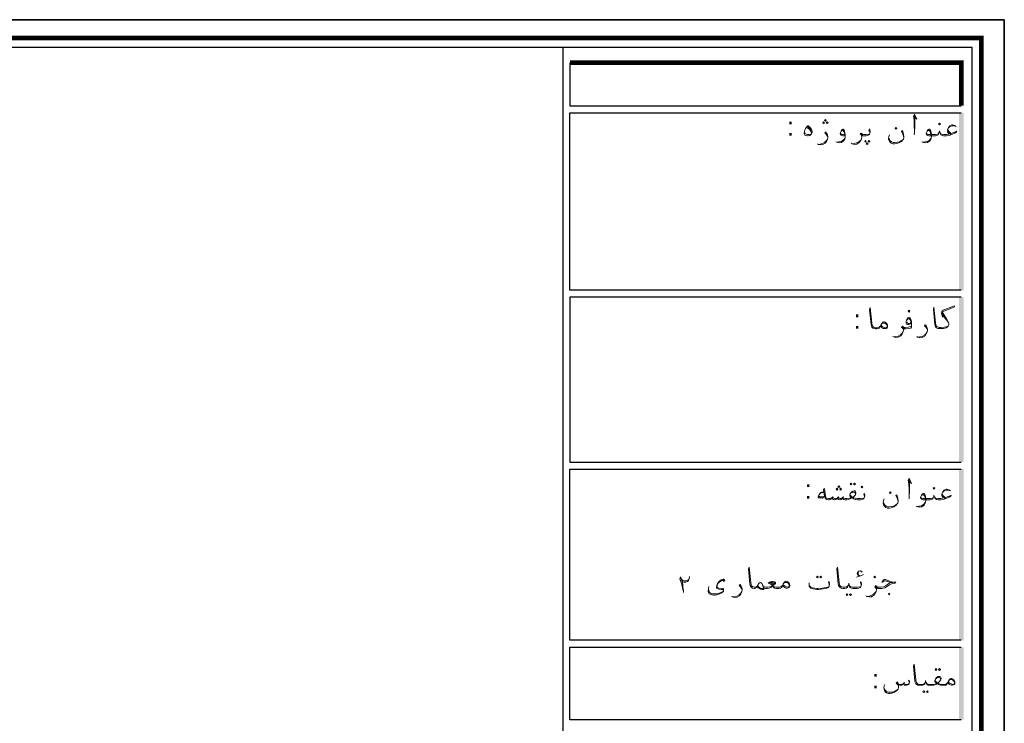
# Model space of a CAD drawing. Header units: metres. Extents: x -18 to 342, y 4 to 63.
# Tile 119 of 173: x 223 to 252, y 43 to 63. Entities that reach past the tile are written whole.
import ezdxf

# ---------------------------------------------------------------- set-up
doc = ezdxf.new("R2010")
doc.units = ezdxf.units.M
doc.header["$MEASUREMENT"] = 0
for name, color, linetype in [('PDF2_KADR', 7, 'Continuous'), ('PDF2_text', 7, 'Continuous'), ('PDF2_textt', 7, 'Continuous')]:
    doc.layers.add(name, color=color, linetype=linetype)
doc.styles.add('PDF B Mitra', font='BMITRA.TTF')

msp = doc.modelspace()

# ---------------------------------------------------------------- linework, layer by layer
at = {"layer": 'PDF2_KADR', "lineweight": 25}
for points in [[(168.183, 4.013), (252.273, 4.013), (252.273, 63.476), (168.183, 63.476)], [(168.183, 63.476), (252.273, 63.476), (252.273, 4.013), (168.183, 4.013)], [(169.002, 4.832), (251.33, 4.832), (251.33, 62.657), (169.002, 62.657)]]:
    msp.add_lwpolyline(points, close=True, dxfattribs=at)
at = {"layer": 'PDF2_KADR', "lineweight": 0, "const_width": 0.135}
msp.add_lwpolyline([(168.723, 62.937), (168.723, 4.552), (251.599, 4.552), (251.599, 62.937)], close=True, dxfattribs=at)
at = {"layer": 'PDF2_KADR', "lineweight": 25}
for points in [[(239.339, 4.832), (239.339, 62.657)], [(239.541, 62.214), (239.541, 60.953), (251.012, 60.953)], [(251.012, 55.55), (239.541, 55.55), (239.541, 60.75), (251.012, 60.75)], [(251.012, 55.347), (239.541, 55.347), (239.541, 50.512), (251.012, 50.512)], [(251.012, 45.292), (239.541, 45.292), (239.541, 50.31), (251.012, 50.31)], [(251.012, 42.962), (239.541, 42.962), (239.541, 45.09), (251.012, 45.09)]]:
    msp.add_lwpolyline(points, dxfattribs=at)
at = {"layer": 'PDF2_KADR', "lineweight": 0, "const_width": 0.135}
msp.add_lwpolyline([(251.012, 60.953), (251.012, 62.214), (239.541, 62.214)], dxfattribs=at)
at = {"layer": 'PDF2_KADR', "transparency": 33554559}
for points in [[(250.944, 55.55), (251.079, 55.55), (250.944, 60.75)], [(251.079, 55.55), (250.944, 60.75), (251.079, 60.75)], [(250.944, 50.512), (251.079, 50.512), (250.944, 55.347)], [(251.079, 50.512), (250.944, 55.347), (251.079, 55.347)], [(250.944, 45.292), (251.079, 45.292), (250.944, 50.31)], [(251.079, 45.292), (250.944, 50.31), (251.079, 50.31)], [(250.944, 42.962), (251.079, 42.962), (250.944, 45.09)], [(251.079, 42.962), (250.944, 45.09), (251.079, 45.09)]]:
    msp.add_solid(points, dxfattribs=at)
at = {"layer": 'PDF2_textt', "lineweight": 20}
for points in [[(249.625, 60.635), (249.712, 60.558), (249.644, 60.712), (249.615, 60.654), (249.635, 60.539), (249.635, 60.394), (249.644, 60.192), (249.635, 60.105)], [(249.644, 60.192), (249.654, 60.336), (249.654, 60.567), (249.644, 60.673)], [(246.504, 60.346), (246.553, 60.307), (246.591, 60.259), (246.61, 60.23)], [(250.858, 60.346), (250.81, 60.375), (250.752, 60.394), (250.733, 60.394), (250.675, 60.365), (250.636, 60.317), (250.607, 60.25), (250.607, 60.211), (250.617, 60.173), (250.646, 60.124), (250.627, 60.124), (250.578, 60.115), (250.55, 60.115), (250.492, 60.115), (250.434, 60.124), (250.415, 60.134), (250.395, 60.163)], [(250.636, 60.307), (250.675, 60.346), (250.742, 60.365), (250.79, 60.365), (250.838, 60.356)], [(246.601, 60.124), (246.543, 60.115), (246.504, 60.115), (246.466, 60.124), (246.427, 60.144), (246.418, 60.211)], [(246.476, 60.317), (246.514, 60.298), (246.562, 60.269), (246.591, 60.221), (246.62, 60.173), (246.62, 60.144)], [(247.102, 60.038), (247.082, 60.076), (247.053, 60.124), (247.015, 60.163), (247.044, 60.192), (247.063, 60.153), (247.092, 60.105), (247.102, 60.047), (247.102, 60.028), (247.092, 59.97), (247.063, 59.912), (247.024, 59.855), (246.957, 59.816), (246.89, 59.807), (246.822, 59.816), (246.793, 59.835)], [(247.602, 60.086), (247.573, 60.076), (247.535, 60.076), (247.506, 60.086), (247.487, 60.095), (247.468, 60.115), (247.458, 60.134), (247.458, 60.153), (247.487, 60.211), (247.525, 60.259), (247.535, 60.269), (247.554, 60.269), (247.583, 60.24), (247.602, 60.173), (247.612, 60.105), (247.612, 60.047), (247.602, 59.98), (247.564, 59.922), (247.496, 59.874), (247.429, 59.864), (247.362, 59.884), (247.333, 59.893)], [(247.487, 60.211), (247.506, 60.221), (247.525, 60.23), (247.545, 60.23), (247.573, 60.201), (247.593, 60.153), (247.602, 60.124), (247.612, 60.047), (247.602, 59.999), (247.554, 59.951), (247.487, 59.903), (247.419, 59.893), (247.371, 59.884)], [(247.602, 60.124), (247.564, 60.115), (247.525, 60.115), (247.496, 60.124), (247.477, 60.134), (247.468, 60.163)], [(248.334, 60.153), (248.334, 60.182), (248.325, 60.211), (248.305, 60.24), (248.325, 60.278), (248.334, 60.25), (248.344, 60.211), (248.344, 60.192), (248.334, 60.153), (248.325, 60.124), (248.305, 60.105), (248.267, 60.086), (248.219, 60.076), (248.151, 60.076), (248.122, 60.076), (248.094, 60.086), (248.094, 60.047), (248.084, 59.99), (248.065, 59.932), (248.017, 59.874), (247.949, 59.826), (247.882, 59.816), (247.814, 59.835), (247.785, 59.855)], [(248.094, 60.047), (248.084, 60.076), (248.074, 60.105), (248.045, 60.124), (248.074, 60.153), (248.113, 60.124), (248.142, 60.115), (248.151, 60.115), (248.228, 60.115), (248.305, 60.124), (248.325, 60.124)], [(248.122, 60.095), (248.084, 60.115), (248.065, 60.134)], [(249.326, 60.038), (249.297, 60.124), (249.259, 60.211), (249.288, 60.23), (249.317, 60.124), (249.326, 60.047), (249.326, 60.028), (249.317, 59.98), (249.307, 59.97), (249.259, 59.912), (249.201, 59.874), (249.124, 59.845), (249.066, 59.835), (249.018, 59.835), (248.96, 59.855), (248.931, 59.884), (248.903, 59.912), (248.883, 59.97), (248.883, 59.999), (248.893, 60.057), (248.912, 60.105)], [(250.617, 60.269), (250.627, 60.23), (250.655, 60.192), (250.713, 60.144), (250.81, 60.182), (250.877, 60.211), (250.867, 60.182), (250.819, 60.153), (250.704, 60.105), (250.655, 60.086), (250.578, 60.076), (250.55, 60.076), (250.492, 60.076), (250.453, 60.086), (250.415, 60.105), (250.405, 60.124), (250.386, 60.173), (250.376, 60.221), (250.367, 60.173), (250.347, 60.124), (250.338, 60.105), (250.299, 60.086), (250.261, 60.076), (250.203, 60.076), (250.058, 60.076), (250.029, 60.086), (250.01, 60.095), (249.991, 60.115), (249.981, 60.134), (249.981, 60.153), (250.01, 60.211), (250.039, 60.259), (250.058, 60.269), (250.078, 60.269), (250.106, 60.24), (250.126, 60.173), (250.135, 60.105), (250.135, 60.047), (250.116, 59.98), (250.087, 59.922), (250.02, 59.874), (249.952, 59.864), (249.875, 59.884), (249.856, 59.893)], [(250.01, 60.211), (250.029, 60.221), (250.049, 60.23), (250.068, 60.23), (250.097, 60.201), (250.106, 60.153), (250.116, 60.124), (250.135, 60.047), (250.116, 59.999), (250.078, 59.951), (250.01, 59.903), (249.943, 59.893), (249.885, 59.884)], [(250.357, 60.163), (250.338, 60.134), (250.318, 60.124), (250.261, 60.115), (250.203, 60.115), (250.049, 60.115), (250.02, 60.124), (250.001, 60.134), (249.991, 60.163)], [(250.694, 60.115), (250.655, 60.163), (250.617, 60.211)], [(246.822, 59.816), (246.88, 59.826), (246.947, 59.845), (247.015, 59.884), (247.063, 59.932), (247.092, 59.97)], [(247.824, 59.835), (247.872, 59.845), (247.939, 59.864), (248.007, 59.893), (248.065, 59.951), (248.084, 59.99)], [(248.893, 59.999), (248.903, 59.97), (248.931, 59.922), (248.97, 59.893), (249.018, 59.874), (249.057, 59.874), (249.143, 59.884), (249.201, 59.893), (249.249, 59.922), (249.307, 59.97)], [(248.643, 54.5), (248.623, 54.461), (248.614, 54.442), (248.585, 54.432), (248.537, 54.423), (248.508, 54.423), (248.498, 54.423), (248.46, 54.432), (248.421, 54.442), (248.392, 54.471), (248.382, 54.509), (248.373, 54.548), (248.325, 54.972), (248.344, 55.039), (248.392, 54.586), (248.402, 54.529), (248.411, 54.509), (248.431, 54.48), (248.46, 54.461), (248.498, 54.452), (248.508, 54.452), (248.546, 54.452), (248.604, 54.471), (248.633, 54.5), (248.652, 54.519)], [(250.627, 54.5), (250.569, 54.48), (250.511, 54.471), (250.415, 54.461), (250.376, 54.461), (250.367, 54.461), (250.338, 54.471), (250.299, 54.49), (250.28, 54.509), (250.27, 54.538), (250.261, 54.596), (250.212, 55.049), (250.193, 54.981), (250.241, 54.558), (250.251, 54.509), (250.261, 54.48), (250.289, 54.452), (250.328, 54.432), (250.367, 54.432), (250.376, 54.432), (250.415, 54.432), (250.492, 54.432), (250.569, 54.452), (250.598, 54.471), (250.627, 54.5), (250.646, 54.548), (250.646, 54.567), (250.636, 54.606), (250.578, 54.712), (250.453, 54.914), (250.8, 55.058), (250.81, 55.097), (250.453, 54.952), (250.434, 54.885), (250.463, 54.76), (250.453, 54.914)], [(250.463, 54.856), (250.53, 54.76)], [(248.671, 54.558), (248.691, 54.586), (248.72, 54.586), (248.748, 54.586), (248.777, 54.586), (248.787, 54.577), (248.816, 54.548), (248.835, 54.509), (248.835, 54.5), (248.816, 54.461), (248.797, 54.452), (248.758, 54.461), (248.691, 54.49), (248.662, 54.519)], [(249.557, 54.586), (249.529, 54.567), (249.5, 54.558), (249.461, 54.548), (249.432, 54.548), (249.403, 54.558), (249.394, 54.577), (249.394, 54.586), (249.394, 54.644), (249.413, 54.692), (249.442, 54.741), (249.471, 54.75), (249.48, 54.75), (249.5, 54.741), (249.529, 54.692), (249.548, 54.635), (249.557, 54.586), (249.557, 54.548), (249.548, 54.509), (249.49, 54.48), (249.452, 54.471), (249.365, 54.461), (249.346, 54.461)], [(249.413, 54.673), (249.452, 54.712), (249.48, 54.721), (249.5, 54.692), (249.538, 54.635), (249.538, 54.606), (249.529, 54.586), (249.509, 54.586), (249.48, 54.577), (249.452, 54.577), (249.432, 54.586), (249.413, 54.615)], [(250.463, 54.818), (250.569, 54.692), (250.636, 54.606)], [(249.557, 54.5), (249.557, 54.471), (249.529, 54.442), (249.471, 54.432), (249.394, 54.423), (249.365, 54.423), (249.336, 54.423), (249.317, 54.432), (249.317, 54.384), (249.307, 54.336), (249.278, 54.269), (249.24, 54.211), (249.163, 54.172), (249.095, 54.163), (249.028, 54.182), (249.009, 54.192)], [(249.037, 54.182), (249.086, 54.192), (249.163, 54.201), (249.23, 54.24), (249.278, 54.288), (249.307, 54.336)], [(249.317, 54.394), (249.307, 54.423), (249.288, 54.442), (249.259, 54.461), (249.288, 54.5), (249.326, 54.461), (249.355, 54.452), (249.365, 54.452)], [(249.336, 54.432), (249.307, 54.452), (249.278, 54.48)], [(250.02, 54.384), (250.001, 54.432), (249.972, 54.471), (249.933, 54.509), (249.952, 54.538), (249.981, 54.509), (250.01, 54.452), (250.02, 54.403), (250.02, 54.375), (250.01, 54.326), (249.981, 54.269), (249.943, 54.201), (249.866, 54.163), (249.798, 54.153), (249.731, 54.172), (249.712, 54.192)], [(249.74, 54.172), (249.789, 54.182), (249.866, 54.192), (249.933, 54.23), (249.981, 54.278), (250.01, 54.326)], [(249.461, 49.963), (249.548, 49.886), (249.48, 50.041), (249.452, 49.983), (249.471, 49.867), (249.48, 49.723), (249.48, 49.52), (249.48, 49.434)], [(249.48, 49.52), (249.49, 49.665), (249.49, 49.896), (249.48, 50.012)], [(248.171, 49.482), (248.171, 49.511), (248.161, 49.54), (248.151, 49.569), (248.161, 49.607), (248.171, 49.578), (248.18, 49.54), (248.18, 49.52), (248.171, 49.482), (248.161, 49.463), (248.142, 49.434), (248.103, 49.414), (248.055, 49.405), (247.988, 49.405), (247.968, 49.405), (247.911, 49.414), (247.853, 49.434), (247.834, 49.453), (247.824, 49.463), (247.795, 49.453), (247.756, 49.434), (247.708, 49.414), (247.66, 49.405), (247.641, 49.405), (247.612, 49.405), (247.573, 49.414), (247.545, 49.434), (247.525, 49.463), (247.516, 49.434), (247.487, 49.414), (247.458, 49.405), (247.448, 49.405), (247.41, 49.414), (247.39, 49.434), (247.381, 49.463), (247.362, 49.434), (247.333, 49.414), (247.294, 49.405), (247.285, 49.405), (247.256, 49.414), (247.236, 49.434), (247.217, 49.463), (247.198, 49.434), (247.169, 49.414), (247.14, 49.405), (247.13, 49.405), (247.121, 49.405), (247.073, 49.414), (247.044, 49.434), (247.024, 49.463), (247.005, 49.511), (246.976, 49.713), (247.005, 49.742), (247.034, 49.52), (247.044, 49.482), (247.053, 49.463), (247.073, 49.453), (247.121, 49.443), (247.13, 49.443), (247.15, 49.443), (247.188, 49.453), (247.217, 49.463), (247.236, 49.482), (247.256, 49.463), (247.294, 49.443), (247.313, 49.443), (247.362, 49.453), (247.381, 49.463), (247.4, 49.482), (247.429, 49.453), (247.448, 49.443), (247.487, 49.443), (247.525, 49.463), (247.545, 49.482), (247.554, 49.463), (247.583, 49.453), (247.612, 49.443), (247.641, 49.443), (247.66, 49.443), (247.737, 49.453), (247.795, 49.463), (247.756, 49.501), (247.747, 49.53), (247.747, 49.54), (247.756, 49.597), (247.795, 49.636), (247.834, 49.665), (247.872, 49.675), (247.891, 49.675), (247.911, 49.655), (247.92, 49.617), (247.92, 49.607), (247.911, 49.559), (247.872, 49.511), (247.834, 49.472), (247.862, 49.463), (247.901, 49.453), (247.968, 49.443), (247.988, 49.443), (248.065, 49.443), (248.142, 49.453), (248.161, 49.463)], [(250.694, 49.675), (250.646, 49.703), (250.588, 49.723), (250.569, 49.723), (250.511, 49.694), (250.472, 49.646), (250.444, 49.578), (250.444, 49.54), (250.453, 49.501), (250.482, 49.463), (250.463, 49.453), (250.415, 49.443), (250.386, 49.443), (250.328, 49.443), (250.27, 49.453), (250.251, 49.463), (250.232, 49.492)], [(250.472, 49.636), (250.511, 49.675), (250.578, 49.694), (250.627, 49.694), (250.675, 49.684)], [(246.986, 49.636), (246.919, 49.636), (246.899, 49.626), (246.88, 49.617), (246.832, 49.549), (246.813, 49.492), (246.813, 49.482), (246.841, 49.463), (246.938, 49.453), (246.947, 49.453), (247.005, 49.511)], [(246.986, 49.626), (246.909, 49.617), (246.88, 49.597), (246.832, 49.54), (246.832, 49.53), (246.841, 49.511), (246.87, 49.501), (246.976, 49.492), (247.005, 49.52)], [(246.938, 49.463), (246.832, 49.492)], [(247.246, 49.501), (247.236, 49.482)], [(247.41, 49.501), (247.4, 49.482)], [(247.554, 49.501), (247.545, 49.482)], [(247.911, 49.559), (247.911, 49.597), (247.891, 49.626), (247.872, 49.636), (247.853, 49.636), (247.795, 49.617), (247.756, 49.597)], [(247.756, 49.559), (247.756, 49.54), (247.785, 49.511), (247.834, 49.472)], [(249.163, 49.366), (249.134, 49.453), (249.095, 49.54), (249.124, 49.559), (249.153, 49.453), (249.163, 49.376), (249.163, 49.357), (249.153, 49.309), (249.143, 49.299), (249.095, 49.241), (249.037, 49.203), (248.96, 49.174), (248.903, 49.164), (248.854, 49.164), (248.797, 49.183), (248.768, 49.212), (248.739, 49.241), (248.72, 49.309), (248.72, 49.328), (248.729, 49.386), (248.748, 49.434)], [(250.453, 49.597), (250.463, 49.559), (250.492, 49.52), (250.55, 49.472), (250.655, 49.511), (250.713, 49.54), (250.704, 49.511), (250.655, 49.482), (250.54, 49.434), (250.492, 49.414), (250.415, 49.405), (250.386, 49.405), (250.338, 49.405), (250.289, 49.414), (250.261, 49.434), (250.241, 49.463), (250.222, 49.501), (250.212, 49.549), (250.203, 49.501), (250.184, 49.463), (250.174, 49.434), (250.135, 49.414), (250.097, 49.405), (250.039, 49.405), (249.895, 49.405), (249.866, 49.414), (249.846, 49.424), (249.827, 49.443), (249.818, 49.463), (249.818, 49.482), (249.846, 49.54), (249.875, 49.588), (249.895, 49.597), (249.914, 49.597), (249.943, 49.569), (249.962, 49.501), (249.972, 49.434), (249.972, 49.376), (249.952, 49.309), (249.923, 49.251), (249.856, 49.203), (249.789, 49.193), (249.712, 49.212), (249.692, 49.222)], [(249.846, 49.54), (249.866, 49.549), (249.885, 49.559), (249.904, 49.559), (249.933, 49.53), (249.952, 49.482), (249.952, 49.463), (249.972, 49.376), (249.952, 49.328), (249.914, 49.28), (249.846, 49.231), (249.779, 49.222), (249.721, 49.212)], [(250.193, 49.492), (250.184, 49.463), (250.155, 49.453), (250.106, 49.443), (250.039, 49.443), (249.885, 49.443), (249.856, 49.453), (249.837, 49.463), (249.827, 49.492)], [(250.53, 49.443), (250.492, 49.492), (250.453, 49.54)], [(248.729, 49.328), (248.739, 49.299), (248.768, 49.251), (248.806, 49.222), (248.854, 49.203), (248.893, 49.203), (248.98, 49.212), (249.037, 49.222), (249.086, 49.251), (249.143, 49.299)], [(245.782, 46.901), (245.763, 46.862), (245.744, 46.843), (245.715, 46.824), (245.676, 46.814), (245.638, 46.814), (245.599, 46.814), (245.541, 46.824), (245.503, 46.853), (245.474, 46.891), (245.455, 46.862), (245.426, 46.843), (245.378, 46.824), (245.32, 46.814), (245.291, 46.814), (245.281, 46.814), (245.243, 46.824), (245.214, 46.843), (245.204, 46.891), (245.166, 46.959), (245.146, 46.978), (245.127, 46.987), (245.118, 46.987), (245.098, 46.978), (245.079, 46.959), (245.05, 46.91), (245.031, 46.872), (245.012, 46.853), (245.002, 46.843), (244.973, 46.824), (244.954, 46.814), (244.944, 46.814), (244.896, 46.824), (244.867, 46.843), (244.838, 46.872), (244.819, 46.901), (244.809, 46.949), (244.771, 47.382), (244.79, 47.44), (244.838, 46.987), (244.848, 46.93), (244.857, 46.901), (244.877, 46.881), (244.906, 46.862), (244.944, 46.853), (244.954, 46.853), (245.002, 46.862), (245.021, 46.872), (245.031, 46.881), (245.05, 46.91)], [(248.074, 46.901), (248.074, 46.92), (248.065, 46.959), (248.055, 46.987), (248.065, 47.016), (248.074, 46.987), (248.084, 46.949), (248.084, 46.93), (248.074, 46.901), (248.065, 46.872), (248.045, 46.843), (248.007, 46.824), (247.959, 46.814), (247.891, 46.814), (247.834, 46.814), (247.795, 46.824), (247.756, 46.843), (247.737, 46.872), (247.728, 46.91), (247.718, 46.968), (247.708, 46.91), (247.689, 46.872), (247.67, 46.843), (247.641, 46.824), (247.593, 46.814), (247.545, 46.814), (247.535, 46.814), (247.487, 46.824), (247.458, 46.843), (247.429, 46.872), (247.41, 46.901), (247.4, 46.949), (247.362, 47.382), (247.381, 47.44), (247.429, 46.987), (247.439, 46.93), (247.448, 46.901), (247.468, 46.881), (247.496, 46.862), (247.535, 46.853), (247.545, 46.853), (247.602, 46.853), (247.651, 46.862), (247.679, 46.881), (247.699, 46.901)], [(242.864, 46.689), (242.864, 46.718), (242.854, 46.785), (242.816, 46.93), (242.796, 46.987), (242.758, 47.084), (242.777, 47.151), (242.816, 47.074), (242.854, 47.045), (242.893, 47.036), (242.95, 47.036), (242.999, 47.055), (243.028, 47.074), (243.037, 47.113), (243.047, 47.161)], [(243.037, 47.103), (243.028, 47.064), (243.018, 47.045), (242.989, 47.016), (242.941, 46.997), (242.883, 46.997), (242.854, 47.007), (242.816, 47.036), (242.777, 47.113)], [(244.048, 47.045), (244.039, 47.064), (243.991, 47.045), (243.952, 47.016), (243.894, 46.978), (243.865, 46.939), (243.856, 46.901), (243.846, 46.862), (243.865, 46.843), (243.904, 46.824), (244.01, 46.814), (244.039, 46.814), (244.039, 46.795), (244.039, 46.756), (244.039, 46.727), (244.01, 46.698), (243.971, 46.67), (243.923, 46.65), (243.875, 46.631), (243.846, 46.621), (243.788, 46.612), (243.76, 46.612), (243.702, 46.621), (243.673, 46.631), (243.625, 46.65), (243.605, 46.689), (243.596, 46.727), (243.605, 46.814), (243.615, 46.872)], [(244.029, 47.045), (244.039, 47.016), (244.077, 47.036), (244.068, 47.064), (244.039, 47.084), (244.029, 47.084), (243.971, 47.064), (243.952, 47.055), (243.904, 47.007), (243.865, 46.959), (243.846, 46.901), (243.837, 46.862), (243.837, 46.843), (243.846, 46.814), (243.856, 46.814), (243.904, 46.795), (243.971, 46.785), (244.02, 46.776), (244.029, 46.766), (244.039, 46.747), (244.029, 46.727), (244.02, 46.718), (243.962, 46.689), (243.894, 46.66), (243.856, 46.65), (243.779, 46.65), (243.74, 46.65), (243.702, 46.65), (243.663, 46.67), (243.634, 46.698), (243.615, 46.727), (243.615, 46.756), (243.605, 46.814)], [(248.065, 47.315), (248.074, 47.286), (248.103, 47.296), (248.094, 47.315), (248.065, 47.325), (248.055, 47.325), (247.997, 47.315), (247.968, 47.276), (247.959, 47.247), (247.959, 47.238), (247.978, 47.199), (248.036, 47.17), (247.939, 47.142), (248.036, 47.17), (248.142, 47.219)], [(248.036, 47.17), (247.997, 47.209), (247.988, 47.238), (247.988, 47.276), (247.997, 47.315)], [(248.681, 46.987), (248.729, 47.064), (248.758, 47.074), (248.787, 47.074), (248.912, 47.026), (248.98, 47.007), (249.028, 46.997), (249.095, 46.997), (249.066, 46.968), (249.018, 46.959), (248.97, 46.949), (248.903, 46.92), (248.845, 46.881), (248.768, 46.833), (248.681, 46.814), (248.575, 46.814), (248.556, 46.814), (248.527, 46.824), (248.527, 46.785), (248.517, 46.727), (248.488, 46.67), (248.45, 46.612), (248.382, 46.564), (248.315, 46.564), (248.238, 46.573), (248.219, 46.593)], [(242.825, 47.026), (242.845, 46.93), (242.854, 46.862), (242.864, 46.737)], [(244.588, 46.776), (244.569, 46.814), (244.54, 46.862), (244.501, 46.901), (244.53, 46.93), (244.549, 46.901), (244.578, 46.843), (244.588, 46.795), (244.588, 46.766), (244.578, 46.718), (244.549, 46.65), (244.511, 46.593), (244.443, 46.554), (244.376, 46.544), (244.299, 46.564), (244.28, 46.573)], [(245.214, 46.843), (245.223, 46.814), (245.223, 46.795), (245.214, 46.776), (245.185, 46.776), (245.127, 46.795), (245.098, 46.814), (245.06, 46.833), (245.031, 46.872)], [(245.166, 46.959), (245.185, 46.91), (245.214, 46.833), (245.214, 46.814), (245.204, 46.814), (245.185, 46.814), (245.137, 46.814), (245.108, 46.833), (245.069, 46.862), (245.04, 46.901)], [(245.801, 46.959), (245.83, 46.987), (245.859, 46.987), (245.878, 46.987), (245.907, 46.987), (245.927, 46.978), (245.955, 46.949), (245.965, 46.901), (245.955, 46.862), (245.936, 46.853), (245.888, 46.862), (245.83, 46.891), (245.792, 46.92), (245.772, 46.901), (245.734, 46.872), (245.686, 46.853), (245.638, 46.853), (245.58, 46.853), (245.532, 46.862), (245.503, 46.872), (245.474, 46.891), (245.435, 46.93), (245.397, 46.959), (245.349, 46.968), (245.387, 46.997), (245.445, 47.016), (245.474, 47.016), (245.532, 47.007), (245.561, 46.987), (245.57, 46.987), (245.57, 46.978), (245.561, 46.959), (245.512, 46.91), (245.474, 46.891), (245.435, 46.872), (245.397, 46.862), (245.339, 46.853), (245.291, 46.853), (245.281, 46.853), (245.243, 46.862), (245.214, 46.872), (245.204, 46.891)], [(247.14, 46.901), (247.14, 46.92), (247.14, 46.959), (247.121, 46.987), (247.14, 47.016), (247.14, 46.987), (247.15, 46.949), (247.15, 46.93), (247.14, 46.901), (247.14, 46.872), (247.102, 46.833), (247.044, 46.814), (246.899, 46.795), (246.822, 46.785), (246.774, 46.785), (246.668, 46.804), (246.601, 46.824), (246.572, 46.853), (246.553, 46.881), (246.553, 46.901), (246.553, 46.93), (246.553, 46.978)], [(246.553, 46.901), (246.581, 46.872), (246.649, 46.833), (246.774, 46.814), (246.803, 46.814), (246.938, 46.824), (247.053, 46.843), (247.092, 46.853), (247.14, 46.872)], [(247.728, 46.901), (247.747, 46.881), (247.776, 46.862), (247.824, 46.853), (247.891, 46.853), (247.968, 46.853), (248.045, 46.862), (248.065, 46.872)], [(248.527, 46.795), (248.517, 46.814), (248.498, 46.843), (248.479, 46.862), (248.498, 46.901), (248.546, 46.862), (248.565, 46.853), (248.575, 46.853), (248.643, 46.853), (248.729, 46.862), (248.806, 46.901), (248.893, 46.959), (248.941, 46.987), (249.009, 46.987), (248.941, 46.987), (248.787, 47.036), (248.758, 47.036), (248.71, 47.007)], [(248.556, 46.833), (248.517, 46.853), (248.488, 46.881)], [(244.308, 46.564), (244.366, 46.564), (244.434, 46.583), (244.501, 46.621), (244.549, 46.67), (244.578, 46.718)], [(248.248, 46.573), (248.305, 46.583), (248.373, 46.602), (248.44, 46.641), (248.488, 46.689), (248.517, 46.727)], [(250.617, 44.05), (250.598, 44.011), (250.578, 44.002), (250.559, 43.982), (250.511, 43.973), (250.482, 43.973), (250.463, 43.973), (250.405, 43.982), (250.347, 44.002), (250.328, 44.011), (250.318, 44.031), (250.289, 44.011), (250.261, 44.002), (250.203, 43.982), (250.155, 43.973), (250.135, 43.973), (250.087, 43.973), (250.039, 43.982), (250.01, 44.002), (249.991, 44.021), (249.972, 44.069), (249.962, 44.117), (249.962, 44.069), (249.943, 44.021), (249.923, 44.002), (249.885, 43.982), (249.846, 43.973), (249.798, 43.973), (249.789, 43.973), (249.74, 43.982), (249.712, 44.002), (249.683, 44.021), (249.663, 44.06), (249.654, 44.098), (249.615, 44.531), (249.635, 44.589), (249.683, 44.146), (249.692, 44.079), (249.702, 44.06), (249.721, 44.031), (249.75, 44.011), (249.789, 44.002), (249.798, 44.002), (249.856, 44.002), (249.904, 44.011), (249.933, 44.031), (249.952, 44.06)], [(249.981, 44.06), (250.001, 44.031), (250.029, 44.011), (250.078, 44.002), (250.135, 44.002), (250.155, 44.002), (250.232, 44.011), (250.289, 44.031), (250.261, 44.069), (250.241, 44.088), (250.241, 44.108), (250.261, 44.156), (250.289, 44.204), (250.338, 44.233), (250.367, 44.233), (250.386, 44.233), (250.405, 44.223), (250.424, 44.185), (250.424, 44.165), (250.405, 44.127), (250.367, 44.079), (250.328, 44.04), (250.357, 44.021), (250.395, 44.011), (250.463, 44.002), (250.482, 44.002), (250.521, 44.002), (250.578, 44.021), (250.607, 44.05), (250.627, 44.079)], [(250.405, 44.127), (250.405, 44.156), (250.386, 44.194), (250.367, 44.204), (250.347, 44.204), (250.289, 44.185), (250.261, 44.156)], [(249.172, 43.992), (249.172, 43.934), (249.172, 43.915), (249.163, 43.857), (249.114, 43.809), (249.057, 43.771), (248.98, 43.742), (248.922, 43.732), (248.874, 43.732), (248.816, 43.751), (248.787, 43.771), (248.758, 43.819), (248.739, 43.896), (248.748, 43.954), (248.768, 44.002)], [(248.739, 43.905), (248.758, 43.857), (248.787, 43.819), (248.826, 43.78), (248.874, 43.771), (248.912, 43.771), (248.999, 43.771), (249.057, 43.79), (249.105, 43.819), (249.163, 43.857)], [(249.172, 43.934), (249.163, 43.973), (249.105, 44.04), (249.143, 44.079), (249.163, 44.04), (249.172, 44.021), (249.211, 44.002), (249.249, 44.002), (249.288, 44.011), (249.317, 44.031), (249.336, 44.05), (249.355, 44.011), (249.384, 44.002), (249.413, 44.002), (249.452, 44.011), (249.48, 44.031)], [(249.49, 44.069), (249.461, 44.108), (249.48, 44.127), (249.49, 44.079), (249.49, 44.069), (249.48, 44.031), (249.461, 44.002), (249.442, 43.992), (249.413, 43.973), (249.375, 43.973), (249.336, 43.982), (249.326, 44.002), (249.317, 44.031), (249.288, 44.002), (249.259, 43.982), (249.23, 43.973), (249.211, 43.973), (249.172, 43.992), (249.124, 44.06)], [(249.336, 44.069), (249.336, 44.05)], [(250.251, 44.127), (250.261, 44.098), (250.28, 44.079), (250.328, 44.04)], [(250.646, 44.108), (250.665, 44.137), (250.694, 44.146), (250.723, 44.146), (250.742, 44.137), (250.761, 44.127), (250.79, 44.098), (250.81, 44.06), (250.81, 44.05), (250.79, 44.011), (250.771, 44.002), (250.733, 44.011), (250.665, 44.04), (250.636, 44.079)]]:
    msp.add_lwpolyline(points, dxfattribs=at)
for points in [[(246.514, 60.365), (246.524, 60.365), (246.581, 60.317), (246.61, 60.278), (246.63, 60.24), (246.639, 60.211), (246.639, 60.182), (246.62, 60.134), (246.601, 60.115), (246.572, 60.086), (246.524, 60.076), (246.504, 60.076), (246.447, 60.086), (246.427, 60.095), (246.418, 60.115), (246.408, 60.134), (246.408, 60.144), (246.418, 60.211), (246.447, 60.288), (246.485, 60.336)], [(246.976, 60.433), (247.005, 60.452), (246.976, 60.481), (246.957, 60.452)], [(247.034, 60.5), (247.053, 60.519), (247.034, 60.548), (247.005, 60.519)], [(247.082, 60.433), (247.111, 60.452), (247.082, 60.481), (247.053, 60.452)], [(250.376, 60.394), (250.405, 60.423), (250.376, 60.442), (250.347, 60.423)], [(249.095, 60.317), (249.124, 60.288), (249.095, 60.269), (249.076, 60.288)], [(248.209, 59.932), (248.228, 59.903), (248.209, 59.884), (248.18, 59.903)], [(248.257, 59.864), (248.286, 59.835), (248.257, 59.816), (248.228, 59.835)], [(248.305, 59.932), (248.334, 59.903), (248.305, 59.884), (248.286, 59.903)], [(249.48, 54.904), (249.5, 54.933), (249.48, 54.962), (249.452, 54.933)], [(248.643, 54.5), (248.662, 54.548), (248.691, 54.586), (248.71, 54.615), (248.729, 54.625), (248.748, 54.625), (248.777, 54.615), (248.826, 54.577), (248.845, 54.538), (248.854, 54.509), (248.854, 54.5), (248.845, 54.471), (248.826, 54.442), (248.806, 54.432), (248.777, 54.432), (248.748, 54.432), (248.72, 54.432), (248.681, 54.461)], [(247.371, 49.694), (247.39, 49.723), (247.371, 49.752), (247.342, 49.723)], [(247.419, 49.771), (247.448, 49.79), (247.419, 49.819), (247.39, 49.79)], [(247.468, 49.694), (247.496, 49.723), (247.468, 49.752), (247.448, 49.723)], [(247.776, 49.896), (247.805, 49.867), (247.776, 49.848), (247.756, 49.867)], [(247.882, 49.896), (247.911, 49.867), (247.882, 49.848), (247.853, 49.867)], [(248.094, 49.761), (248.122, 49.78), (248.094, 49.809), (248.074, 49.78)], [(250.212, 49.723), (250.241, 49.752), (250.212, 49.771), (250.184, 49.752)], [(248.931, 49.646), (248.96, 49.617), (248.931, 49.597), (248.912, 49.617)], [(246.793, 47.17), (246.813, 47.151), (246.793, 47.122), (246.764, 47.151)], [(246.89, 47.17), (246.919, 47.151), (246.89, 47.122), (246.87, 47.151)], [(248.479, 47.122), (248.498, 47.151), (248.479, 47.17), (248.45, 47.151)], [(245.474, 46.93), (245.464, 46.959), (245.406, 46.987), (245.474, 46.987), (245.532, 46.978)], [(245.782, 46.901), (245.792, 46.949), (245.821, 46.987), (245.849, 47.016), (245.869, 47.026), (245.878, 47.026), (245.907, 47.016), (245.965, 46.978), (245.975, 46.939), (245.984, 46.901), (245.975, 46.872), (245.965, 46.843), (245.946, 46.833), (245.907, 46.824), (245.878, 46.824), (245.859, 46.833), (245.811, 46.862)], [(247.66, 46.65), (247.689, 46.631), (247.66, 46.602), (247.641, 46.631)], [(247.766, 46.65), (247.795, 46.631), (247.766, 46.602), (247.737, 46.631)], [(248.893, 46.621), (248.922, 46.65), (248.893, 46.67), (248.874, 46.65)], [(250.27, 44.464), (250.299, 44.435), (250.27, 44.406), (250.251, 44.435)], [(250.376, 44.464), (250.405, 44.435), (250.376, 44.406), (250.347, 44.435)], [(250.617, 44.05), (250.636, 44.098), (250.665, 44.146), (250.684, 44.165), (250.704, 44.175), (250.723, 44.175), (250.742, 44.165), (250.8, 44.127), (250.819, 44.088), (250.819, 44.06), (250.819, 44.05), (250.819, 44.021), (250.8, 44.002), (250.781, 43.992), (250.742, 43.982), (250.723, 43.982), (250.694, 43.992), (250.655, 44.011)], [(249.914, 43.809), (249.943, 43.78), (249.914, 43.761), (249.885, 43.78)], [(250.02, 43.809), (250.039, 43.78), (250.02, 43.761), (249.991, 43.78)]]:
    msp.add_lwpolyline(points, close=True, dxfattribs=at)

# ---------------------------------------------------------------- texts
at = {"layer": 'PDF2_text', "char_height": 0.544, "attachment_point": 7, "style": 'PDF B Mitra'}
for insert in [(245.907, 60.075), (247.862, 54.421), (246.418, 49.442), (248.392, 43.885)]:
    msp.add_mtext(':', dxfattribs=dict(at, insert=insert))

doc.saveas('drawing.dxf')
